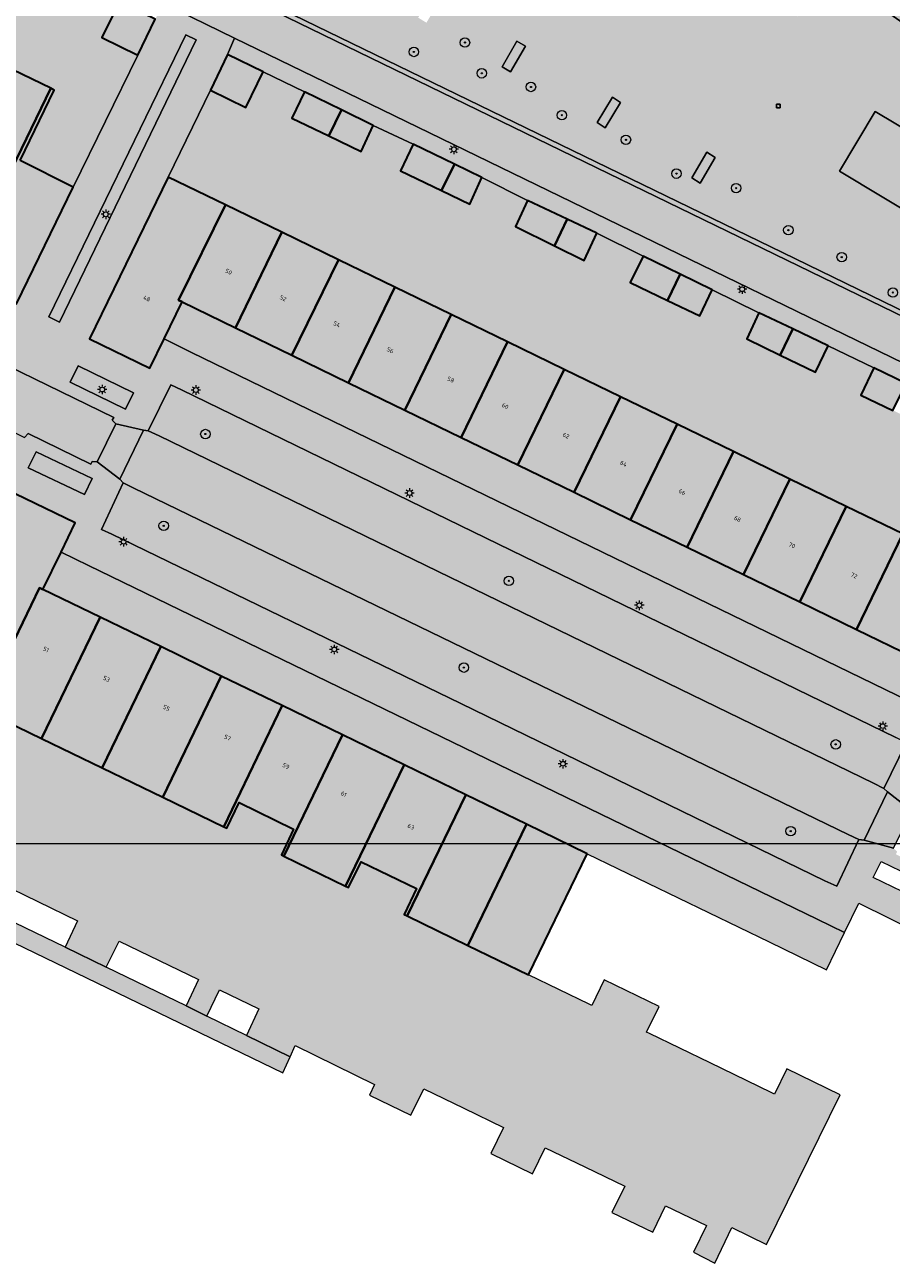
# Model space of a CAD drawing. Extents: x 101956 to 105180, y 476926 to 481317.
# Tile 10 of 256: x 102776 to 102849, y 477168 to 477273. Entities that reach past the tile are written whole.
import ezdxf
from ezdxf.enums import TextEntityAlignment as Align

# ---------------------------------------------------------------- set-up
doc = ezdxf.new("R2010")
doc.units = 0
doc.header["$LTSCALE"] = 0.5
for name, color, linetype, lineweight in [('B-WE-GR-BOOM-S', 90, 'Continuous', 25), ('B-WE-GR-GROENVOORZIENING-GV', 80, 'Continuous', 18), ('B-WE-GR-HAAG-GV', 90, 'Continuous', 13), ('B-WE-IE-MEUBILAIR_WEGMEUBILAIR-S', 7, 'Continuous', 25), ('B-WE-IE-TERREINAFSCHEIDING_KUNSTMATIG_MUUR-GV', 90, 'Continuous', 18), ('B-WE-KL-ET_LS_OV_LICHTMAST-S', 190, 'Continuous', 25), ('B-WE-OG-BEBOUWING-GV', 7, 'Continuous', 35), ('B-WE-OG-BEBOUWING-T18', 10, 'Continuous', 18), ('B-WE-OG-TERREIN_CULTUURSCHEIDING-GV', 7, 'Continuous', 18), ('B-WE-OG-TERREIN_ERF-GV', 7, 'Continuous', 18), ('B-WE-VH-VERHARDING_ASFALT-GV', 252, 'Continuous', 18), ('B-WE-VH-VERHARDING_BEDRIJFSVLOERPLAAT-GV', 252, 'Continuous', 18), ('B-WE-VH-VERHARDING_BETONSTRAATSTEEN-GV', 252, 'Continuous', 18), ('B-WE-VH-VERHARDING_SIERBESTRATING-GV', 252, 'Continuous', 18), ('B-WE-VH-VERHARDING_TEGEL_RUBBER-GV', 252, 'Continuous', 18)]:
    doc.layers.add(name, color=color, linetype=linetype, lineweight=lineweight)
for name, color, linetype, lineweight, true_color in [('B-WE-GR-GROENVOORZIENING-V', 7, 'Continuous', 18, 0x67a552), ('B-WE-GR-HAAG-V', 7, 'Continuous', 18, 0x67a552), ('B-WE-IE-TERREINAFSCHEIDING_KUNSTMATIG_MUUR-V', 7, 'Continuous', 18, 0xb7b7b7), ('B-WE-OG-BEBOUWING-V', 7, 'Continuous', 18, 0xdc7869), ('B-WE-OG-TERREIN_CULTUURSCHEIDING-V', 7, 'Continuous', 18, 0x28c846), ('B-WE-OG-TERREIN_ERF-V', 7, 'Continuous', 18, 0x28c846), ('B-WE-VH-VERHARDING_ASFALT-V', 7, 'Continuous', 18, 0xcdcdcd), ('B-WE-VH-VERHARDING_BEDRIJFSVLOERPLAAT-V', 7, 'Continuous', 18, 0xcdcdcd), ('B-WE-VH-VERHARDING_BETONSTRAATSTEEN-V', 7, 'Continuous', 18, 0xcdcdcd), ('B-WE-VH-VERHARDING_SIERBESTRATING-V', 7, 'Continuous', 18, 0xcdcdcd), ('B-WE-VH-VERHARDING_TEGEL_RUBBER-V', 7, 'Continuous', 18, 0xcdcdcd)]:
    doc.layers.add(name, color=color, linetype=linetype, lineweight=lineweight, true_color=true_color)
doc.layers.add('X-XX-AL-HULPLIJN-G', color=7, linetype='Continuous', lineweight=18, plot=False)
doc.styles.add('NLCS-ISO', font='NLCS-ISO.ttf')
doc.styles.add('NLCS-ISO-M200-T18', font='NLCS-ISO.ttf', dxfattribs={"height": 0.36})

# ---------------------------------------------------------------- blocks, each defined once
blk = doc.blocks.new('SKL-ET_OV_LICHTMAST-SO')
at = {"color": 0, "linetype": 'ByBlock', "lineweight": 18}
for points in [[(-1.25, 0), (-2, 0)], [(-1.41, 1.41), (-0.88, 0.88)], [(0, 2), (0, 1.25)], [(0.88, 0.88), (1.41, 1.41)], [(2, 0), (1.25, 0)], [(-1.41, -1.41), (-0.88, -0.88)], [(0, -1.25), (0, -2)], [(0.88, -0.88), (1.41, -1.41)]]:
    blk.add_lwpolyline(points, dxfattribs=at)
blk.add_circle((0, 0), 1, dxfattribs=at)
blk = doc.blocks.new('SIE-WEG_SPEELTOESTEL-SO')
at = {"flags": 128}
blk.add_lwpolyline([(-0.75, -0.75), (0.75, -0.75), (0.75, 0.75), (-0.75, 0.75)], close=True, dxfattribs=at)
at = {"style": 'NLCS-ISO'}
blk.add_text('SPT', height=0.45, dxfattribs=at).set_placement((0, 0), align=Align.MIDDLE_CENTER)
blk = doc.blocks.new('SGR-BOOM_01-SO')
at = {"linetype": 'ByBlock', "lineweight": 18}
h = blk.add_hatch(color=0, dxfattribs=at)
h.dxf.hatch_style = 1
edge = h.paths.add_edge_path()
edge.add_arc((0, 0), 0.25, 0, 360)
at = {"color": 0, "linetype": 'ByBlock', "lineweight": 18}
for radius in [2, 0.25]:
    blk.add_circle((0, 0), radius, dxfattribs=at)

msp = doc.modelspace()

# ---------------------------------------------------------------- hatches: boundary and pattern name
at = {"layer": 'B-WE-GR-GROENVOORZIENING-V'}
for points in [[(102778.506, 477248.005), (102790.078, 477271.854), (102789.201, 477272.279), (102777.601, 477248.452)], [(102780.086, 477244.29), (102779.416, 477242.917), (102784.097, 477240.635), (102784.771, 477242.017)], [(102781.269, 477234.766), (102776.524, 477237.023), (102775.864, 477235.686), (102780.609, 477233.412)]]:
    msp.add_hatch(color=256, dxfattribs=at).paths.add_polyline_path(points)
at = {"layer": 'B-WE-GR-HAAG-V'}
for points in [[(102778.506, 477248.005), (102790.078, 477271.854), (102789.201, 477272.279), (102777.601, 477248.452)], [(102780.086, 477244.29), (102779.416, 477242.917), (102784.097, 477240.635), (102784.771, 477242.017)], [(102781.269, 477234.766), (102776.524, 477237.023), (102775.864, 477235.686), (102780.609, 477233.412)]]:
    msp.add_hatch(color=256, dxfattribs=at).paths.add_polyline_path(points)
at = {"layer": 'B-WE-IE-TERREINAFSCHEIDING_KUNSTMATIG_MUUR-V'}
h = msp.add_hatch(color=256, dxfattribs=at)
edge = h.paths.add_edge_path()
edge.add_line((102876.456, 477243.3), (102877.91, 477246.18))
edge.add_arc((102871.18, 477249.613), 7.556, 332.97332, 416.3519)
edge.add_line((102875.366, 477255.903), (102853.697, 477271.137))
edge.add_line((102853.697, 477271.137), (102809.295, 477302.253))
edge.add_line((102809.295, 477302.253), (102793.73, 477275.745))
edge.add_line((102793.73, 477275.745), (102866.207, 477240.523))
edge.add_arc((102869.804, 477247.548), 7.892, 242.88224, 327.4387)
edge = h.paths.add_edge_path(flags=16)
edge.add_line((102866.383, 477240.903), (102839.661, 477253.881))
edge.add_line((102839.661, 477253.881), (102794.311, 477275.923))
edge.add_line((102794.311, 477275.923), (102809.412, 477301.663))
edge.add_line((102809.412, 477301.663), (102846.933, 477275.375))
edge.add_line((102846.933, 477275.375), (102875.262, 477255.454))
edge.add_arc((102871.097, 477249.53), 7.242, -33.19002, 54.88799, ccw=False)
edge.add_line((102877.157, 477245.566), (102876.545, 477244.33))
edge.add_arc((102869.812, 477247.514), 7.448, 242.5851, 334.68689, ccw=False)
at = {"layer": 'B-WE-OG-BEBOUWING-V'}
for points in [[(102783.577, 477275.079), (102782.076, 477272.055), (102785.129, 477270.578), (102786.606, 477273.621)], [(102795.731, 477269.165), (102792.721, 477270.624), (102791.264, 477267.604), (102794.277, 477266.151)], [(102777.765, 477267.766), (102772.894, 477270.119), (102767.916, 477259.879), (102772.511, 477257.647), (102772.781, 477257.515)], [(102775.17, 477261.653), (102778.06, 477267.623), (102777.765, 477267.766), (102772.781, 477257.515), (102772.511, 477257.647), (102770.956, 477254.464), (102769.9, 477252.297), (102769.766, 477252.362), (102769.645, 477252.079), (102774.874, 477249.556), (102779.671, 477259.416)], [(102802.347, 477265.943), (102799.236, 477267.459), (102798.162, 477265.241), (102801.277, 477263.742)], [(102805.032, 477264.635), (102802.347, 477265.943), (102801.277, 477263.742), (102804.011, 477262.427)], [(102811.923, 477261.36), (102808.436, 477263.049), (102807.351, 477260.786), (102810.833, 477259.115)], [(102814.244, 477260.235), (102811.923, 477261.36), (102810.833, 477259.115), (102813.221, 477257.969)], [(102792.548, 477257.913), (102787.706, 477260.264), (102781.054, 477246.571), (102786.141, 477244.091), (102787.359, 477246.571), (102788.868, 477249.706), (102788.58, 477249.846)], [(102797.319, 477255.596), (102792.548, 477257.913), (102788.58, 477249.846), (102788.868, 477249.706), (102793.39, 477247.511)], [(102821.452, 477256.69), (102818.087, 477258.286), (102817.077, 477256.092), (102820.368, 477254.459)], [(102823.952, 477255.505), (102821.452, 477256.69), (102820.368, 477254.459), (102822.894, 477253.208)], [(102802.095, 477253.277), (102797.319, 477255.596), (102793.39, 477247.511), (102798.169, 477245.192)], [(102806.872, 477250.957), (102802.095, 477253.277), (102798.169, 477245.192), (102802.947, 477242.874)], [(102831.002, 477252.047), (102827.889, 477253.568), (102826.785, 477251.347), (102829.928, 477249.836)], [(102833.721, 477250.719), (102831.002, 477252.047), (102829.928, 477249.836), (102832.666, 477248.522)], [(102811.648, 477248.638), (102806.872, 477250.957), (102802.947, 477242.874), (102807.723, 477240.556)], [(102816.416, 477246.322), (102811.648, 477248.638), (102807.723, 477240.556), (102812.491, 477238.242)], [(102840.549, 477247.418), (102837.677, 477248.791), (102836.643, 477246.577), (102839.473, 477245.203)], [(102843.527, 477245.994), (102840.549, 477247.418), (102839.473, 477245.203), (102842.448, 477243.76)], [(102821.192, 477244.003), (102816.416, 477246.322), (102812.491, 477238.242), (102817.269, 477235.923)], [(102825.969, 477241.683), (102821.192, 477244.003), (102817.269, 477235.923), (102822.046, 477233.605)], [(102850.12, 477242.814), (102847.394, 477244.13), (102846.297, 477241.82), (102849.012, 477240.532)], [(102830.746, 477239.364), (102825.969, 477241.683), (102822.046, 477233.605), (102826.822, 477231.288)], [(102835.513, 477237.049), (102830.746, 477239.364), (102826.822, 477231.288), (102831.591, 477228.973)], [(102840.29, 477234.729), (102835.513, 477237.049), (102831.591, 477228.973), (102836.369, 477226.655)], [(102845.066, 477232.41), (102840.29, 477234.729), (102836.369, 477226.655), (102841.145, 477224.337)], [(102776.806, 477225.537), (102777.094, 477225.397), (102778.656, 477228.546), (102779.836, 477231.026), (102774.742, 477233.477), (102768.084, 477219.797), (102772.604, 477217.585), (102771.562, 477215.402), (102771.842, 477215.267)], [(102849.843, 477230.09), (102845.066, 477232.41), (102841.145, 477224.337), (102845.924, 477222.018)], [(102854.61, 477227.775), (102849.843, 477230.09), (102845.924, 477222.018), (102850.691, 477219.704)], [(102781.934, 477223.048), (102777.094, 477225.397), (102776.806, 477225.537), (102771.842, 477215.267), (102776.97, 477212.787)], [(102787.062, 477220.559), (102781.934, 477223.048), (102776.97, 477212.787), (102782.117, 477210.298)], [(102792.19, 477218.071), (102787.062, 477220.559), (102782.117, 477210.298), (102787.245, 477207.814)], [(102797.327, 477215.577), (102792.19, 477218.071), (102787.245, 477207.814), (102792.392, 477205.322)], [(102802.434, 477213.099), (102797.327, 477215.577), (102792.392, 477205.322), (102792.653, 477205.196), (102793.706, 477207.369), (102798.309, 477205.11), (102797.27, 477202.939), (102797.489, 477202.833)], [(102807.673, 477210.556), (102802.434, 477213.099), (102797.489, 477202.833), (102802.705, 477200.304)], [(102812.891, 477208.024), (102807.673, 477210.556), (102802.705, 477200.304), (102802.96, 477200.181), (102804.01, 477202.353), (102808.711, 477200.095), (102807.662, 477197.914), (102807.929, 477197.784)], [(102818.019, 477205.535), (102812.891, 477208.024), (102807.929, 477197.784), (102813.049, 477195.296)], [(102823.147, 477203.046), (102818.019, 477205.535), (102813.049, 477195.296), (102818.175, 477192.804)]]:
    msp.add_hatch(color=256, dxfattribs=at).paths.add_polyline_path(points)
at = {"layer": 'B-WE-OG-TERREIN_CULTUURSCHEIDING-V'}
h = msp.add_hatch(color=256, dxfattribs=at)
edge = h.paths.add_edge_path()
edge.add_line((102875.262, 477255.454), (102846.933, 477275.375))
edge.add_line((102846.933, 477275.375), (102809.412, 477301.663))
edge.add_line((102809.412, 477301.663), (102794.311, 477275.923))
edge.add_line((102794.311, 477275.923), (102839.661, 477253.881))
edge.add_line((102839.661, 477253.881), (102866.383, 477240.903))
edge.add_arc((102869.812, 477247.514), 7.448, 242.5851, 334.68689)
edge.add_line((102876.545, 477244.33), (102877.157, 477245.566))
edge.add_arc((102871.097, 477249.53), 7.242, 326.80998, 414.88799)
h.paths.add_polyline_path([(102824.973, 477283.186), (102824.259, 477283.622), (102825.537, 477285.789), (102826.24, 477285.371)], flags=16)
h.paths.add_polyline_path([(102817.801, 477287.39), (102817.088, 477287.829), (102818.402, 477289.979), (102819.102, 477289.54)], flags=16)
h.paths.add_polyline_path([(102811.823, 477293.779), (102810.557, 477291.612), (102809.853, 477292.037), (102811.124, 477294.205)], flags=16)
h.paths.add_polyline_path([(102801.58, 477278.017), (102802.913, 477280.16), (102803.604, 477279.726), (102802.283, 477277.565)], flags=16)
h.paths.add_polyline_path([(102810.114, 477275.92), (102810.824, 477275.479), (102809.546, 477273.315), (102808.847, 477273.742)], flags=16)
h.paths.add_polyline_path([(102817.191, 477271.754), (102817.924, 477271.32), (102816.66, 477269.152), (102815.945, 477269.571)], flags=16)
h.paths.add_polyline_path([(102833.265, 477262.362), (102833.98, 477261.911), (102832.689, 477259.758), (102831.984, 477260.2)], flags=16)
h.paths.add_polyline_path([(102825.277, 477267.021), (102825.973, 477266.574), (102824.656, 477264.425), (102823.991, 477264.864)], flags=16)
h.paths.add_polyline_path([(102840.956, 477273.855), (102840.258, 477274.313), (102841.559, 477276.444), (102842.239, 477276.021)], flags=16)
h.paths.add_polyline_path([(102834.223, 477280.698), (102832.954, 477278.525), (102832.238, 477278.929), (102833.493, 477281.115)], flags=16)
h.paths.add_polyline_path([(102865.865, 477247.907), (102844.502, 477260.764), (102847.52, 477265.809), (102868.898, 477253.029)], flags=16)
at = {"layer": 'B-WE-OG-TERREIN_ERF-V'}
h = msp.add_hatch(color=256, dxfattribs=at)
h.paths.add_polyline_path([(102750.796, 477335.028), (102748.464, 477336.714), (102750.416, 477339.359), (102752.361, 477341.993), (102754.676, 477340.284), (102756.467, 477342.71), (102757.617, 477344.567), (102755.442, 477346.091), (102752.891, 477347.88), (102754.547, 477350.243), (102757.096, 477348.455), (102759.889, 477346.498), (102758.225, 477344.141), (102761.74, 477341.692), (102763.393, 477344.059), (102766.05, 477342.202), (102768.748, 477340.318), (102767.085, 477337.958), (102770.782, 477335.352), (102772.435, 477337.707), (102774.981, 477335.92), (102777.766, 477333.967), (102776.12, 477331.607), (102779.626, 477329.144), (102781.252, 477331.476), (102783.906, 477329.625), (102786.603, 477327.746), (102784.977, 477325.414), (102788.45, 477322.954), (102790.111, 477325.301), (102792.863, 477323.38), (102795.449, 477321.577), (102793.804, 477319.219), (102797.3, 477316.752), (102798.967, 477319.143), (102801.595, 477317.311), (102802.03, 477317.935), (102802.261, 477317.774), (102807.527, 477314.104), (102811.947, 477320.383), (102806.676, 477324.072), (102802.203, 477327.203), (102797.73, 477330.334), (102793.256, 477333.465), (102788.783, 477336.596), (102784.31, 477339.726), (102779.837, 477342.857), (102775.364, 477345.988), (102770.891, 477349.119), (102766.417, 477352.25), (102761.944, 477355.381), (102757.471, 477358.512), (102752.998, 477361.642), (102748.529, 477364.77), (102743.342, 477368.401), (102740.698, 477364.58), (102743.762, 477362.418), (102739.951, 477357.017), (102736.887, 477359.179), (102703.618, 477313.941), (102705.97, 477312.772), (102703.625, 477307.863), (102701.263, 477309.014), (102698.561, 477303.512), (102703.356, 477301.215), (102704.401, 477303.364), (102704.704, 477303.217), (102709.542, 477300.87), (102714.455, 477298.487), (102719.268, 477296.152), (102719.563, 477296.009), (102718.526, 477293.866), (102723.082, 477291.645), (102727.936, 477289.279), (102732.563, 477287.024), (102733.614, 477289.19), (102733.816, 477289.092), (102738.772, 477286.684), (102743.719, 477284.281), (102748.568, 477281.926), (102753.433, 477279.563), (102758.291, 477277.203), (102763.139, 477274.848), (102763.394, 477274.724), (102767.743, 477272.607), (102768.031, 477272.468), (102772.894, 477270.119), (102777.765, 477267.766), (102778.06, 477267.623), (102775.17, 477261.653), (102779.671, 477259.416), (102785.129, 477270.578), (102782.076, 477272.055), (102783.577, 477275.079), (102779.814, 477276.941), (102778.716, 477274.651), (102775.791, 477276.077), (102772.833, 477277.519), (102773.943, 477279.796), (102770.1, 477281.641), (102769.024, 477279.4), (102766.046, 477280.829), (102763.119, 477282.234), (102764.217, 477284.499), (102760.408, 477286.354), (102759.307, 477284.071), (102756.324, 477285.51), (102753.394, 477286.923), (102754.513, 477289.197), (102750.688, 477291.073), (102749.591, 477288.805), (102746.621, 477290.251), (102743.698, 477291.675), (102744.801, 477293.94), (102742.634, 477294.994), (102741.548, 477292.76), (102738.81, 477294.091), (102739.895, 477296.325), (102735.983, 477298.227), (102734.892, 477295.938), (102731.882, 477297.399), (102728.993, 477298.801), (102730.1, 477301.082), (102727.19, 477302.491), (102727.869, 477303.868), (102728.208, 477304.223), (102729.505, 477306), (102727.188, 477307.691), (102729.117, 477310.334), (102731.035, 477312.962), (102733.353, 477311.272), (102736.598, 477315.685), (102734.283, 477317.376), (102736.214, 477320.019), (102738.143, 477322.659), (102740.45, 477320.957), (102743.691, 477325.336), (102741.377, 477327.038), (102743.322, 477329.687), (102745.24, 477332.301), (102747.556, 477330.601)])
h.paths.add_polyline_path([(102716.558, 477307.659), (102715.46, 477305.384), (102712.456, 477306.864), (102709.58, 477308.281), (102710.697, 477310.547), (102713.56, 477309.136)], flags=16)
h.paths.add_polyline_path([(102726.273, 477302.935), (102725.177, 477300.657), (102722.171, 477302.123), (102719.301, 477303.522), (102720.409, 477305.794), (102723.276, 477304.396)], flags=16)
h.paths.add_polyline_path([(102736.808, 477341.915), (102733.391, 477337.265), (102735.376, 477335.771), (102735.259, 477335.612), (102731.706, 477330.777), (102728.153, 477325.942), (102724.601, 477321.107), (102721.048, 477316.272), (102717.282, 477311.147), (102707.927, 477318.032), (102711.689, 477323.159), (102715.234, 477327.99), (102718.783, 477332.827), (102722.333, 477337.665), (102725.882, 477342.503), (102729.429, 477347.337), (102732.978, 477352.174), (102736.691, 477357.234), (102744.081, 477351.812), (102740.36, 477346.749)], flags=16)
h.paths.add_polyline_path([(102749.398, 477350.353), (102746.519, 477352.384), (102744.086, 477354.1), (102745.75, 477356.459), (102748.174, 477354.749), (102751.06, 477352.714)], flags=16)
for points in [[(102827.889, 477253.568), (102823.952, 477255.505), (102822.894, 477253.208), (102820.368, 477254.459), (102817.077, 477256.092), (102818.087, 477258.286), (102814.244, 477260.235), (102813.221, 477257.969), (102810.833, 477259.115), (102807.351, 477260.786), (102808.436, 477263.049), (102805.032, 477264.635), (102804.011, 477262.427), (102801.277, 477263.742), (102798.162, 477265.241), (102799.236, 477267.459), (102795.731, 477269.165), (102794.277, 477266.151), (102791.264, 477267.604), (102787.706, 477260.264), (102792.548, 477257.913), (102797.319, 477255.596), (102802.095, 477253.277), (102806.872, 477250.957), (102811.648, 477248.638), (102816.416, 477246.322), (102821.192, 477244.003), (102825.969, 477241.683), (102830.746, 477239.364), (102835.513, 477237.049), (102840.29, 477234.729), (102845.066, 477232.41), (102849.843, 477230.09), (102854.61, 477227.775), (102859.387, 477225.456), (102864.203, 477223.117), (102867.776, 477230.482), (102864.755, 477231.96), (102866.24, 477234.955), (102862.736, 477236.694), (102861.656, 477234.446), (102858.576, 477235.942), (102855.786, 477237.299), (102856.866, 477239.516), (102853.298, 477241.279), (102852.189, 477239.027), (102849.012, 477240.532), (102846.297, 477241.82), (102847.394, 477244.13), (102843.527, 477245.994), (102842.448, 477243.76), (102839.473, 477245.203), (102836.643, 477246.577), (102837.677, 477248.791), (102833.721, 477250.719), (102832.666, 477248.522), (102829.928, 477249.836), (102826.785, 477251.347)], [(102822.046, 477233.605), (102817.269, 477235.923), (102812.491, 477238.242), (102807.723, 477240.556), (102802.947, 477242.874), (102798.169, 477245.192), (102793.39, 477247.511), (102788.868, 477249.706), (102787.359, 477246.571), (102789.672, 477245.44), (102851.323, 477215.505), (102853.642, 477214.396), (102855.178, 477217.527), (102850.691, 477219.704), (102845.924, 477222.018), (102841.145, 477224.337), (102836.369, 477226.655), (102831.591, 477228.973), (102826.822, 477231.288)], [(102780.954, 477227.415), (102778.656, 477228.546), (102777.094, 477225.397), (102781.934, 477223.048), (102787.062, 477220.559), (102792.19, 477218.071), (102797.327, 477215.577), (102802.434, 477213.099), (102807.673, 477210.556), (102812.891, 477208.024), (102818.019, 477205.535), (102823.147, 477203.046), (102828.274, 477200.558), (102833.403, 477198.069), (102838.531, 477195.58), (102843.388, 477193.223), (102844.91, 477196.393), (102842.596, 477197.504)], [(102813.049, 477195.296), (102807.929, 477197.784), (102807.662, 477197.914), (102808.711, 477200.095), (102804.01, 477202.353), (102802.96, 477200.181), (102802.705, 477200.304), (102797.489, 477202.833), (102797.27, 477202.939), (102798.309, 477205.11), (102793.706, 477207.369), (102792.653, 477205.196), (102792.392, 477205.322), (102787.245, 477207.814), (102782.117, 477210.298), (102776.97, 477212.787), (102771.842, 477215.267), (102771.562, 477215.402), (102772.604, 477217.585), (102768.084, 477219.797), (102761.941, 477207.068), (102764.933, 477205.641), (102763.442, 477202.628), (102765.301, 477201.733), (102766.415, 477203.971), (102769.723, 477202.337), (102768.679, 477200.098), (102772.195, 477198.407), (102773.287, 477200.651), (102776.675, 477199.007), (102780.034, 477197.378), (102778.981, 477195.153), (102782.464, 477193.453), (102783.562, 477195.653), (102786.946, 477194.008), (102790.256, 477192.399), (102789.226, 477190.169), (102790.978, 477189.315), (102792.05, 477191.526), (102795.368, 477189.933), (102794.335, 477187.66), (102798.013, 477185.882), (102798.438, 477186.819), (102801.813, 477185.163), (102805.156, 477183.522), (102804.732, 477182.633), (102808.235, 477180.939), (102809.334, 477183.176), (102812.707, 477181.539), (102816.072, 477179.906), (102815, 477177.685), (102818.53, 477175.965), (102819.588, 477178.178), (102822.944, 477176.562), (102826.342, 477174.926), (102825.237, 477172.704), (102828.708, 477171.056), (102829.772, 477173.268), (102833.232, 477171.603), (102832.149, 477169.352), (102833.954, 477168.416), (102835.385, 477171.424), (102838.321, 477170.005), (102844.553, 477182.646), (102840.034, 477184.864), (102838.984, 477182.71), (102838.703, 477182.846), (102833.544, 477185.351), (102828.427, 477187.836), (102828.161, 477187.965), (102829.224, 477190.126), (102824.595, 477192.368), (102823.539, 477190.197), (102823.305, 477190.311), (102818.175, 477192.804)], [(102772.195, 477198.407), (102768.679, 477200.098), (102765.301, 477201.733), (102763.442, 477202.628), (102760.433, 477204.043), (102759.781, 477202.684), (102797.398, 477184.527), (102798.013, 477185.882), (102794.335, 477187.66), (102790.978, 477189.315), (102789.226, 477190.169), (102785.88, 477191.794), (102782.464, 477193.453), (102778.981, 477195.153), (102775.599, 477196.775)]]:
    msp.add_hatch(color=256, dxfattribs=at).paths.add_polyline_path(points)
at = {"layer": 'B-WE-VH-VERHARDING_ASFALT-V'}
h = msp.add_hatch(color=256, dxfattribs=at)
h.paths.add_polyline_path([(102888.779, 477250.729), (102872.379, 477262.258), (102823.495, 477296.593), (102768.277, 477335.299), (102753.639, 477315.063), (102740.912, 477297.448), (102767.445, 477284.579), (102787.306, 477274.932), (102793.3, 477272.021), (102804.827, 477266.422), (102869.936, 477234.811), (102876.286, 477231.729), (102943.797, 477198.952), (102952.922, 477194.542), (102954.101, 477196.926), (102957.017, 477202.821), (102912.555, 477234.132)])
edge = h.paths.add_edge_path(flags=16)
edge.add_line((102866.207, 477240.523), (102793.73, 477275.745))
edge.add_line((102793.73, 477275.745), (102788.662, 477278.239))
edge.add_line((102788.662, 477278.239), (102755.157, 477294.404))
edge.add_arc((102759.591, 477303.244), 9.89, 148.63497, 243.36508, ccw=False)
edge.add_line((102751.146, 477308.392), (102761.196, 477322.177))
edge.add_arc((102770.425, 477316.562), 10.803, 65.0459, 148.68174, ccw=False)
edge.add_line((102774.982, 477326.356), (102804.84, 477305.438))
edge.add_line((102804.84, 477305.438), (102804.957, 477305.354))
edge.add_line((102804.957, 477305.354), (102809.295, 477302.253))
edge.add_line((102809.295, 477302.253), (102853.697, 477271.137))
edge.add_line((102853.697, 477271.137), (102875.366, 477255.903))
edge.add_arc((102871.18, 477249.613), 7.556, -27.02668, 56.3519, ccw=False)
edge.add_line((102877.91, 477246.18), (102876.456, 477243.3))
edge.add_arc((102869.804, 477247.548), 7.892, 242.88224, 327.4387, ccw=False)
edge = h.paths.add_edge_path(flags=16)
edge.add_line((102883.874, 477244.05), (102883.898, 477244.089))
edge.add_line((102883.898, 477244.089), (102886.915, 477249.081))
edge.add_line((102886.915, 477249.081), (102890.882, 477246.289))
edge.add_line((102890.882, 477246.289), (102951.842, 477203.545))
edge.add_arc((102950.511, 477201.358), 2.56, -117.27946, 58.67863, ccw=False)
edge.add_line((102949.338, 477199.083), (102881.688, 477232.021))
edge.add_line((102881.688, 477232.021), (102877.729, 477233.881))
edge.add_line((102877.729, 477233.881), (102880.763, 477238.9))
edge.add_line((102880.763, 477238.9), (102880.798, 477238.958))
edge.add_line((102880.798, 477238.958), (102883.874, 477244.05))
at = {"layer": 'B-WE-VH-VERHARDING_BEDRIJFSVLOERPLAAT-V'}
for points in [[(102817.191, 477271.754), (102815.945, 477269.571), (102816.66, 477269.152), (102817.924, 477271.32)], [(102825.277, 477267.021), (102823.991, 477264.864), (102824.656, 477264.425), (102825.973, 477266.574)], [(102833.265, 477262.362), (102831.984, 477260.2), (102832.689, 477259.758), (102833.98, 477261.911)]]:
    msp.add_hatch(color=256, dxfattribs=at).paths.add_polyline_path(points)
at = {"layer": 'B-WE-VH-VERHARDING_BETONSTRAATSTEEN-V'}
h = msp.add_hatch(color=256, dxfattribs=at)
h.paths.add_polyline_path([(102787.706, 477260.264), (102791.264, 477267.604), (102792.721, 477270.624), (102793.3, 477272.021), (102787.306, 477274.932), (102786.606, 477273.621), (102785.129, 477270.578), (102779.671, 477259.416), (102774.874, 477249.556), (102769.645, 477252.079), (102769.766, 477252.362), (102769.9, 477252.297), (102770.956, 477254.464), (102768.639, 477255.639), (102736.845, 477271.015), (102700.826, 477288.568), (102698.509, 477289.679), (102697.225, 477287.05), (102697.358, 477286.992), (102697.212, 477286.714), (102691.702, 477289.37), (102690.143, 477290.121), (102688.147, 477285.978), (102694.049, 477283.135), (102696.666, 477281.996), (102697.084, 477281.93), (102698.998, 477285.867), (102699.907, 477285.395), (102734.361, 477268.722), (102766.922, 477252.832), (102767.905, 477252.364), (102766.047, 477248.466), (102766.356, 477248.136), (102767.956, 477246.848), (102768.377, 477246.797), (102768.487, 477247.028), (102783.089, 477239.923), (102782.962, 477239.703), (102783.271, 477239.393), (102785.603, 477238.872), (102786.011, 477238.817), (102787.93, 477242.704), (102788.811, 477242.269), (102816.684, 477228.724), (102849.248, 477212.868), (102850.137, 477212.433), (102848.248, 477208.57), (102848.563, 477208.284), (102850.603, 477206.677), (102851.025, 477206.634), (102851.137, 477206.864), (102865.699, 477199.784), (102865.583, 477199.547), (102865.878, 477199.238), (102867.372, 477200.174), (102862.341, 477202.639), (102863.032, 477204.055), (102868.078, 477201.589), (102869.242, 477203.798), (102863.989, 477206.314), (102870.671, 477220.015), (102874.186, 477227.346), (102875.656, 477230.378), (102876.286, 477231.729), (102869.936, 477234.811), (102869.215, 477233.509), (102867.776, 477230.482), (102864.203, 477223.117), (102857.52, 477209.433), (102852.441, 477211.915), (102853.642, 477214.396), (102851.323, 477215.505), (102789.672, 477245.44), (102787.359, 477246.571), (102786.141, 477244.091), (102781.054, 477246.571)])
h.paths.add_polyline_path([(102851.93, 477209.401), (102856.371, 477207.279), (102855.642, 477205.884), (102851.244, 477208.013)], flags=16)
h.paths.add_polyline_path([(102871.834, 477232.236), (102872.956, 477231.582), (102861.375, 477207.572), (102860.165, 477208.17)], flags=16)
h.paths.add_polyline_path([(102780.086, 477244.29), (102784.771, 477242.017), (102784.097, 477240.635), (102779.416, 477242.917)], flags=16)
h.paths.add_polyline_path([(102769.065, 477249.619), (102773.765, 477247.347), (102773.094, 477245.983), (102768.391, 477248.276)], flags=16)
h.paths.add_polyline_path([(102690.205, 477286.175), (102690.866, 477287.567), (102696.338, 477284.907), (102695.689, 477283.572)], flags=16)
h.paths.add_polyline_path([(102778.506, 477248.005), (102777.601, 477248.452), (102789.201, 477272.279), (102790.078, 477271.854)], flags=16)
h = msp.add_hatch(color=256, dxfattribs=at)
h.paths.add_polyline_path([(102781.695, 477236.179), (102781.272, 477236.216), (102781.166, 477235.992), (102775.865, 477238.589), (102775.538, 477238.247), (102771.805, 477240.105), (102771.857, 477240.523), (102766.573, 477243.085), (102766.703, 477243.327), (102766.396, 477243.626), (102764.379, 477244.09), (102763.959, 477244.152), (102762.012, 477240.264), (102761.132, 477240.683), (102753.909, 477244.191), (102693.96, 477273.293), (102693.047, 477273.703), (102694.976, 477277.606), (102694.66, 477277.923), (102692.239, 477279.357), (102686.928, 477281.882), (102687.51, 477280.369), (102692.882, 477277.837), (102692.157, 477276.376), (102686.793, 477279.013), (102685.817, 477277.201), (102691.179, 477274.574), (102689.785, 477271.666), (102692.089, 477270.534), (102729.693, 477252.358), (102759.94, 477237.626), (102762.245, 477236.488), (102763.464, 477238.966), (102768.564, 477236.487), (102770.247, 477235.662), (102772.998, 477234.323), (102774.742, 477233.477), (102779.836, 477231.026), (102778.656, 477228.546), (102780.954, 477227.415), (102842.596, 477197.504), (102844.91, 477196.393), (102846.116, 477198.849), (102851.202, 477196.367), (102852.986, 477195.52), (102855.775, 477194.175), (102857.633, 477193.258), (102862.757, 477190.784), (102864.022, 477193.038), (102858.797, 477195.611), (102859.44, 477196.883), (102864.614, 477194.344), (102864.388, 477196.113), (102863.964, 477196.184), (102863.864, 477195.935), (102858.552, 477198.499), (102858.258, 477198.186), (102854.479, 477200.03), (102854.522, 477200.458), (102849.261, 477202.996), (102849.37, 477203.223), (102849.049, 477203.512), (102846.577, 477204.198), (102846.139, 477204.234), (102844.257, 477200.288), (102843.262, 477200.763), (102812.442, 477215.744), (102782.927, 477230.058), (102782.058, 477230.465), (102783.899, 477234.399), (102783.598, 477234.716)])
h.paths.add_polyline_path([(102769.578, 477238.802), (102764.892, 477241.074), (102765.553, 477242.407), (102770.231, 477240.095)], flags=16)
h.paths.add_polyline_path([(102781.269, 477234.766), (102780.609, 477233.412), (102775.864, 477235.686), (102776.524, 477237.023)], flags=16)
h.paths.add_polyline_path([(102848.024, 477202.375), (102852.909, 477200.006), (102852.25, 477198.661), (102847.346, 477201.031)], flags=16)
for points in [[(102804.827, 477266.422), (102793.3, 477272.021), (102792.721, 477270.624), (102795.731, 477269.165), (102799.236, 477267.459), (102802.347, 477265.943), (102805.032, 477264.635), (102808.436, 477263.049), (102811.923, 477261.36), (102814.244, 477260.235), (102818.087, 477258.286), (102821.452, 477256.69), (102823.952, 477255.505), (102827.889, 477253.568), (102831.002, 477252.047), (102833.721, 477250.719), (102837.677, 477248.791), (102840.549, 477247.418), (102843.527, 477245.994), (102847.394, 477244.13), (102850.12, 477242.814), (102853.298, 477241.279), (102856.866, 477239.516), (102859.659, 477238.173), (102862.736, 477236.694), (102866.24, 477234.955), (102869.215, 477233.509), (102869.936, 477234.811)], [(102768.487, 477247.028), (102768.377, 477246.797), (102767.956, 477246.848), (102766.396, 477243.626), (102766.703, 477243.327), (102766.573, 477243.085), (102771.857, 477240.523), (102771.805, 477240.105), (102775.538, 477238.247), (102775.865, 477238.589), (102781.166, 477235.992), (102781.272, 477236.216), (102781.695, 477236.179), (102783.271, 477239.393), (102782.962, 477239.703), (102783.089, 477239.923)], [(102785.603, 477238.872), (102783.271, 477239.393), (102781.695, 477236.179), (102783.598, 477234.716)], [(102786.923, 477238.374), (102786.011, 477238.817), (102785.603, 477238.872), (102783.598, 477234.716), (102783.899, 477234.399), (102784.798, 477233.963), (102845.222, 477204.678), (102846.139, 477204.234), (102846.577, 477204.198), (102848.563, 477208.284), (102848.248, 477208.57), (102847.361, 477209.001)], [(102850.603, 477206.677), (102848.563, 477208.284), (102846.577, 477204.198), (102849.049, 477203.512)]]:
    msp.add_hatch(color=256, dxfattribs=at).paths.add_polyline_path(points)
at = {"layer": 'B-WE-VH-VERHARDING_SIERBESTRATING-V'}
for points in [[(102816.684, 477228.724), (102788.811, 477242.269), (102787.93, 477242.704), (102786.011, 477238.817), (102786.923, 477238.374), (102847.361, 477209.001), (102848.248, 477208.57), (102850.137, 477212.433), (102849.248, 477212.868)], [(102784.798, 477233.963), (102783.899, 477234.399), (102782.058, 477230.465), (102782.927, 477230.058), (102812.442, 477215.744), (102843.262, 477200.763), (102844.257, 477200.288), (102846.139, 477204.234), (102845.222, 477204.678)]]:
    msp.add_hatch(color=256, dxfattribs=at).paths.add_polyline_path(points)
at = {"layer": 'B-WE-VH-VERHARDING_TEGEL_RUBBER-V'}
msp.add_hatch(color=256, dxfattribs=at).paths.add_polyline_path([(102865.865, 477247.907), (102868.898, 477253.029), (102847.52, 477265.809), (102844.502, 477260.764)])

# ---------------------------------------------------------------- linework, layer by layer
at = {"layer": 'B-WE-GR-GROENVOORZIENING-GV', "flags": 128}
for points in [[(102778.506, 477248.005), (102790.078, 477271.854), (102789.201, 477272.279), (102777.601, 477248.452)], [(102780.086, 477244.29), (102779.416, 477242.917), (102784.097, 477240.635), (102784.771, 477242.017)], [(102781.269, 477234.766), (102776.524, 477237.023), (102775.864, 477235.686), (102780.609, 477233.412)]]:
    msp.add_lwpolyline(points, close=True, dxfattribs=at)
at = {"layer": 'B-WE-GR-HAAG-GV', "flags": 128}
for points in [[(102778.506, 477248.005), (102790.078, 477271.854), (102789.201, 477272.279), (102777.601, 477248.452)], [(102780.086, 477244.29), (102779.416, 477242.917), (102784.097, 477240.635), (102784.771, 477242.017)], [(102781.269, 477234.766), (102776.524, 477237.023), (102775.864, 477235.686), (102780.609, 477233.412)]]:
    msp.add_lwpolyline(points, close=True, dxfattribs=at)
at = {"layer": 'B-WE-IE-TERREINAFSCHEIDING_KUNSTMATIG_MUUR-GV', "flags": 128}
for points in [[(102875.366, 477255.903), (102853.697, 477271.137), (102809.295, 477302.253), (102793.73, 477275.745), (102866.207, 477240.523)], [(102866.383, 477240.903), (102839.661, 477253.881), (102794.311, 477275.923), (102809.412, 477301.663), (102846.933, 477275.375), (102875.262, 477255.454)]]:
    msp.add_lwpolyline(points, dxfattribs=at)
at = {"layer": 'B-WE-OG-BEBOUWING-GV', "flags": 128}
for points in [[(102783.577, 477275.079), (102782.076, 477272.055), (102785.129, 477270.578), (102786.606, 477273.621)], [(102795.731, 477269.165), (102792.721, 477270.624), (102791.264, 477267.604), (102794.277, 477266.151)], [(102777.765, 477267.766), (102772.894, 477270.119), (102767.916, 477259.879), (102772.511, 477257.647), (102772.781, 477257.515)], [(102775.17, 477261.653), (102778.06, 477267.623), (102777.765, 477267.766), (102772.781, 477257.515), (102772.511, 477257.647), (102770.956, 477254.464), (102769.9, 477252.297), (102769.766, 477252.362), (102769.645, 477252.079), (102774.874, 477249.556), (102779.671, 477259.416)], [(102802.347, 477265.943), (102799.236, 477267.459), (102798.162, 477265.241), (102801.277, 477263.742)], [(102805.032, 477264.635), (102802.347, 477265.943), (102801.277, 477263.742), (102804.011, 477262.427)], [(102811.923, 477261.36), (102808.436, 477263.049), (102807.351, 477260.786), (102810.833, 477259.115)], [(102814.244, 477260.235), (102811.923, 477261.36), (102810.833, 477259.115), (102813.221, 477257.969)], [(102792.548, 477257.913), (102787.706, 477260.264), (102781.054, 477246.571), (102786.141, 477244.091), (102787.359, 477246.571), (102788.868, 477249.706), (102788.58, 477249.846)], [(102797.319, 477255.596), (102792.548, 477257.913), (102788.58, 477249.846), (102788.868, 477249.706), (102793.39, 477247.511)], [(102821.452, 477256.69), (102818.087, 477258.286), (102817.077, 477256.092), (102820.368, 477254.459)], [(102823.952, 477255.505), (102821.452, 477256.69), (102820.368, 477254.459), (102822.894, 477253.208)], [(102802.095, 477253.277), (102797.319, 477255.596), (102793.39, 477247.511), (102798.169, 477245.192)], [(102806.872, 477250.957), (102802.095, 477253.277), (102798.169, 477245.192), (102802.947, 477242.874)], [(102831.002, 477252.047), (102827.889, 477253.568), (102826.785, 477251.347), (102829.928, 477249.836)], [(102833.721, 477250.719), (102831.002, 477252.047), (102829.928, 477249.836), (102832.666, 477248.522)], [(102811.648, 477248.638), (102806.872, 477250.957), (102802.947, 477242.874), (102807.723, 477240.556)], [(102816.416, 477246.322), (102811.648, 477248.638), (102807.723, 477240.556), (102812.491, 477238.242)], [(102840.549, 477247.418), (102837.677, 477248.791), (102836.643, 477246.577), (102839.473, 477245.203)], [(102843.527, 477245.994), (102840.549, 477247.418), (102839.473, 477245.203), (102842.448, 477243.76)], [(102821.192, 477244.003), (102816.416, 477246.322), (102812.491, 477238.242), (102817.269, 477235.923)], [(102825.969, 477241.683), (102821.192, 477244.003), (102817.269, 477235.923), (102822.046, 477233.605)], [(102850.12, 477242.814), (102847.394, 477244.13), (102846.297, 477241.82), (102849.012, 477240.532)], [(102830.746, 477239.364), (102825.969, 477241.683), (102822.046, 477233.605), (102826.822, 477231.288)], [(102835.513, 477237.049), (102830.746, 477239.364), (102826.822, 477231.288), (102831.591, 477228.973)], [(102840.29, 477234.729), (102835.513, 477237.049), (102831.591, 477228.973), (102836.369, 477226.655)], [(102845.066, 477232.41), (102840.29, 477234.729), (102836.369, 477226.655), (102841.145, 477224.337)], [(102776.806, 477225.537), (102777.094, 477225.397), (102778.656, 477228.546), (102779.836, 477231.026), (102774.742, 477233.477), (102768.084, 477219.797), (102772.604, 477217.585), (102771.562, 477215.402), (102771.842, 477215.267)], [(102849.843, 477230.09), (102845.066, 477232.41), (102841.145, 477224.337), (102845.924, 477222.018)], [(102854.61, 477227.775), (102849.843, 477230.09), (102845.924, 477222.018), (102850.691, 477219.704)], [(102781.934, 477223.048), (102777.094, 477225.397), (102776.806, 477225.537), (102771.842, 477215.267), (102776.97, 477212.787)], [(102787.062, 477220.559), (102781.934, 477223.048), (102776.97, 477212.787), (102782.117, 477210.298)], [(102792.19, 477218.071), (102787.062, 477220.559), (102782.117, 477210.298), (102787.245, 477207.814)], [(102797.327, 477215.577), (102792.19, 477218.071), (102787.245, 477207.814), (102792.392, 477205.322)], [(102802.434, 477213.099), (102797.327, 477215.577), (102792.392, 477205.322), (102792.653, 477205.196), (102793.706, 477207.369), (102798.309, 477205.11), (102797.27, 477202.939), (102797.489, 477202.833)], [(102807.673, 477210.556), (102802.434, 477213.099), (102797.489, 477202.833), (102802.705, 477200.304)], [(102812.891, 477208.024), (102807.673, 477210.556), (102802.705, 477200.304), (102802.96, 477200.181), (102804.01, 477202.353), (102808.711, 477200.095), (102807.662, 477197.914), (102807.929, 477197.784)], [(102818.019, 477205.535), (102812.891, 477208.024), (102807.929, 477197.784), (102813.049, 477195.296)], [(102823.147, 477203.046), (102818.019, 477205.535), (102813.049, 477195.296), (102818.175, 477192.804)]]:
    msp.add_lwpolyline(points, close=True, dxfattribs=at)
at = {"layer": 'B-WE-OG-TERREIN_CULTUURSCHEIDING-GV', "flags": 128}
msp.add_lwpolyline([(102875.262, 477255.454), (102846.933, 477275.375), (102809.412, 477301.663), (102794.311, 477275.923), (102839.661, 477253.881), (102866.383, 477240.903)], dxfattribs=at)
for points in [[(102817.191, 477271.754), (102817.924, 477271.32), (102816.66, 477269.152), (102815.945, 477269.571)], [(102825.277, 477267.021), (102825.973, 477266.574), (102824.656, 477264.425), (102823.991, 477264.864)], [(102865.865, 477247.907), (102844.502, 477260.764), (102847.52, 477265.809), (102868.898, 477253.029)], [(102833.265, 477262.362), (102833.98, 477261.911), (102832.689, 477259.758), (102831.984, 477260.2)]]:
    msp.add_lwpolyline(points, close=True, dxfattribs=at)
at = {"layer": 'B-WE-OG-TERREIN_ERF-GV', "flags": 128}
for points in [[(102763.394, 477274.724), (102767.743, 477272.607), (102768.031, 477272.468), (102772.894, 477270.119), (102777.765, 477267.766), (102778.06, 477267.623), (102775.17, 477261.653), (102779.671, 477259.416), (102785.129, 477270.578), (102782.076, 477272.055), (102783.577, 477275.079)], [(102849.012, 477240.532), (102846.297, 477241.82), (102847.394, 477244.13), (102843.527, 477245.994), (102842.448, 477243.76), (102839.473, 477245.203), (102836.643, 477246.577), (102837.677, 477248.791), (102833.721, 477250.719), (102832.666, 477248.522), (102829.928, 477249.836), (102826.785, 477251.347), (102827.889, 477253.568), (102823.952, 477255.505), (102822.894, 477253.208), (102820.368, 477254.459), (102817.077, 477256.092), (102818.087, 477258.286), (102814.244, 477260.235), (102813.221, 477257.969), (102810.833, 477259.115), (102807.351, 477260.786), (102808.436, 477263.049), (102805.032, 477264.635), (102804.011, 477262.427), (102801.277, 477263.742), (102798.162, 477265.241), (102799.236, 477267.459), (102795.731, 477269.165), (102794.277, 477266.151), (102791.264, 477267.604), (102787.706, 477260.264), (102792.548, 477257.913), (102797.319, 477255.596), (102802.095, 477253.277), (102806.872, 477250.957), (102811.648, 477248.638), (102816.416, 477246.322), (102821.192, 477244.003), (102825.969, 477241.683), (102830.746, 477239.364), (102835.513, 477237.049), (102840.29, 477234.729), (102845.066, 477232.41), (102849.843, 477230.09)], [(102773.287, 477200.651), (102776.675, 477199.007), (102780.034, 477197.378), (102778.981, 477195.153), (102782.464, 477193.453), (102783.562, 477195.653), (102786.946, 477194.008), (102790.256, 477192.399), (102789.226, 477190.169), (102790.978, 477189.315), (102792.05, 477191.526), (102795.368, 477189.933), (102794.335, 477187.66), (102798.013, 477185.882), (102798.438, 477186.819), (102801.813, 477185.163), (102805.156, 477183.522), (102804.732, 477182.633), (102808.235, 477180.939), (102809.334, 477183.176), (102812.707, 477181.539), (102816.072, 477179.906), (102815, 477177.685), (102818.53, 477175.965), (102819.588, 477178.178), (102822.944, 477176.562), (102826.342, 477174.926), (102825.237, 477172.704), (102828.708, 477171.056), (102829.772, 477173.268), (102833.232, 477171.603), (102832.149, 477169.352), (102833.954, 477168.416), (102835.385, 477171.424), (102838.321, 477170.005), (102844.553, 477182.646), (102840.034, 477184.864), (102838.984, 477182.71), (102838.703, 477182.846), (102833.544, 477185.351), (102828.427, 477187.836), (102828.161, 477187.965), (102829.224, 477190.126), (102824.595, 477192.368), (102823.539, 477190.197), (102823.305, 477190.311), (102818.175, 477192.804), (102813.049, 477195.296), (102807.929, 477197.784), (102807.662, 477197.914), (102808.711, 477200.095), (102804.01, 477202.353), (102802.96, 477200.181), (102802.705, 477200.304), (102797.489, 477202.833), (102797.27, 477202.939), (102798.309, 477205.11), (102793.706, 477207.369), (102792.653, 477205.196), (102792.392, 477205.322), (102787.245, 477207.814), (102782.117, 477210.298), (102776.97, 477212.787), (102771.842, 477215.267)]]:
    msp.add_lwpolyline(points, dxfattribs=at)
for points in [[(102822.046, 477233.605), (102817.269, 477235.923), (102812.491, 477238.242), (102807.723, 477240.556), (102802.947, 477242.874), (102798.169, 477245.192), (102793.39, 477247.511), (102788.868, 477249.706), (102787.359, 477246.571), (102789.672, 477245.44), (102851.323, 477215.505), (102853.642, 477214.396), (102855.178, 477217.527), (102850.691, 477219.704), (102845.924, 477222.018), (102841.145, 477224.337), (102836.369, 477226.655), (102831.591, 477228.973), (102826.822, 477231.288)], [(102780.954, 477227.415), (102778.656, 477228.546), (102777.094, 477225.397), (102781.934, 477223.048), (102787.062, 477220.559), (102792.19, 477218.071), (102797.327, 477215.577), (102802.434, 477213.099), (102807.673, 477210.556), (102812.891, 477208.024), (102818.019, 477205.535), (102823.147, 477203.046), (102828.274, 477200.558), (102833.403, 477198.069), (102838.531, 477195.58), (102843.388, 477193.223), (102844.91, 477196.393), (102842.596, 477197.504)], [(102772.195, 477198.407), (102768.679, 477200.098), (102765.301, 477201.733), (102763.442, 477202.628), (102760.433, 477204.043), (102759.781, 477202.684), (102797.398, 477184.527), (102798.013, 477185.882), (102794.335, 477187.66), (102790.978, 477189.315), (102789.226, 477190.169), (102785.88, 477191.794), (102782.464, 477193.453), (102778.981, 477195.153), (102775.599, 477196.775)]]:
    msp.add_lwpolyline(points, close=True, dxfattribs=at)
at = {"layer": 'B-WE-VH-VERHARDING_ASFALT-GV', "flags": 128}
msp.add_lwpolyline([(102888.779, 477250.729), (102872.379, 477262.258), (102823.495, 477296.593), (102768.277, 477335.299), (102753.639, 477315.063), (102740.912, 477297.448), (102767.445, 477284.579), (102787.306, 477274.932), (102793.3, 477272.021), (102804.827, 477266.422), (102869.936, 477234.811), (102876.286, 477231.729), (102943.797, 477198.952), (102952.922, 477194.542), (102954.101, 477196.926), (102957.017, 477202.821), (102912.555, 477234.132)], close=True, dxfattribs=at)
msp.add_lwpolyline([(102866.207, 477240.523), (102793.73, 477275.745), (102788.662, 477278.239), (102755.157, 477294.404)], dxfattribs=at)
at = {"layer": 'B-WE-VH-VERHARDING_BEDRIJFSVLOERPLAAT-GV', "flags": 128}
for points in [[(102817.191, 477271.754), (102815.945, 477269.571), (102816.66, 477269.152), (102817.924, 477271.32)], [(102825.277, 477267.021), (102823.991, 477264.864), (102824.656, 477264.425), (102825.973, 477266.574)], [(102833.265, 477262.362), (102831.984, 477260.2), (102832.689, 477259.758), (102833.98, 477261.911)]]:
    msp.add_lwpolyline(points, close=True, dxfattribs=at)
at = {"layer": 'B-WE-VH-VERHARDING_BETONSTRAATSTEEN-GV', "flags": 128}
for points in [[(102786.606, 477273.621), (102785.129, 477270.578), (102779.671, 477259.416), (102774.874, 477249.556), (102769.645, 477252.079), (102769.766, 477252.362), (102769.9, 477252.297), (102770.956, 477254.464), (102768.639, 477255.639), (102736.845, 477271.015), (102700.826, 477288.568)], [(102699.907, 477285.395), (102734.361, 477268.722), (102766.922, 477252.832), (102767.905, 477252.364), (102766.047, 477248.466), (102766.356, 477248.136), (102767.956, 477246.848), (102768.377, 477246.797), (102768.487, 477247.028), (102783.089, 477239.923), (102782.962, 477239.703), (102783.271, 477239.393), (102785.603, 477238.872), (102786.011, 477238.817), (102787.93, 477242.704), (102788.811, 477242.269), (102816.684, 477228.724), (102849.248, 477212.868)], [(102851.323, 477215.505), (102789.672, 477245.44), (102787.359, 477246.571), (102786.141, 477244.091), (102781.054, 477246.571), (102787.706, 477260.264), (102791.264, 477267.604), (102792.721, 477270.624), (102793.3, 477272.021), (102787.306, 477274.932)], [(102691.179, 477274.574), (102689.785, 477271.666), (102692.089, 477270.534), (102729.693, 477252.358), (102759.94, 477237.626), (102762.245, 477236.488), (102763.464, 477238.966), (102768.564, 477236.487), (102770.247, 477235.662), (102772.998, 477234.323), (102774.742, 477233.477), (102779.836, 477231.026), (102778.656, 477228.546), (102780.954, 477227.415), (102842.596, 477197.504), (102844.91, 477196.393), (102846.116, 477198.849), (102851.202, 477196.367)], [(102869.936, 477234.811), (102804.827, 477266.422), (102793.3, 477272.021), (102792.721, 477270.624), (102795.731, 477269.165), (102799.236, 477267.459), (102802.347, 477265.943), (102805.032, 477264.635), (102808.436, 477263.049), (102811.923, 477261.36), (102814.244, 477260.235), (102818.087, 477258.286), (102821.452, 477256.69), (102823.952, 477255.505), (102827.889, 477253.568), (102831.002, 477252.047), (102833.721, 477250.719), (102837.677, 477248.791), (102840.549, 477247.418), (102843.527, 477245.994), (102847.394, 477244.13), (102850.12, 477242.814)], [(102849.049, 477203.512), (102846.577, 477204.198), (102846.139, 477204.234), (102844.257, 477200.288), (102843.262, 477200.763), (102812.442, 477215.744), (102782.927, 477230.058), (102782.058, 477230.465), (102783.899, 477234.399), (102783.598, 477234.716), (102781.695, 477236.179), (102781.272, 477236.216), (102781.166, 477235.992), (102775.865, 477238.589), (102775.538, 477238.247)], [(102850.137, 477212.433), (102848.248, 477208.57), (102848.563, 477208.284), (102850.603, 477206.677)]]:
    msp.add_lwpolyline(points, dxfattribs=at)
for points in [[(102778.506, 477248.005), (102777.601, 477248.452), (102789.201, 477272.279), (102790.078, 477271.854)], [(102768.487, 477247.028), (102768.377, 477246.797), (102767.956, 477246.848), (102766.396, 477243.626), (102766.703, 477243.327), (102766.573, 477243.085), (102771.857, 477240.523), (102771.805, 477240.105), (102775.538, 477238.247), (102775.865, 477238.589), (102781.166, 477235.992), (102781.272, 477236.216), (102781.695, 477236.179), (102783.271, 477239.393), (102782.962, 477239.703), (102783.089, 477239.923)], [(102780.086, 477244.29), (102784.771, 477242.017), (102784.097, 477240.635), (102779.416, 477242.917)], [(102785.603, 477238.872), (102783.271, 477239.393), (102781.695, 477236.179), (102783.598, 477234.716)], [(102786.923, 477238.374), (102786.011, 477238.817), (102785.603, 477238.872), (102783.598, 477234.716), (102783.899, 477234.399), (102784.798, 477233.963), (102845.222, 477204.678), (102846.139, 477204.234), (102846.577, 477204.198), (102848.563, 477208.284), (102848.248, 477208.57), (102847.361, 477209.001)], [(102781.269, 477234.766), (102780.609, 477233.412), (102775.864, 477235.686), (102776.524, 477237.023)], [(102850.603, 477206.677), (102848.563, 477208.284), (102846.577, 477204.198), (102849.049, 477203.512)], [(102848.024, 477202.375), (102852.909, 477200.006), (102852.25, 477198.661), (102847.346, 477201.031)]]:
    msp.add_lwpolyline(points, close=True, dxfattribs=at)
at = {"layer": 'B-WE-VH-VERHARDING_SIERBESTRATING-GV', "flags": 128}
for points in [[(102816.684, 477228.724), (102788.811, 477242.269), (102787.93, 477242.704), (102786.011, 477238.817), (102786.923, 477238.374), (102847.361, 477209.001), (102848.248, 477208.57), (102850.137, 477212.433), (102849.248, 477212.868)], [(102784.798, 477233.963), (102783.899, 477234.399), (102782.058, 477230.465), (102782.927, 477230.058), (102812.442, 477215.744), (102843.262, 477200.763), (102844.257, 477200.288), (102846.139, 477204.234), (102845.222, 477204.678)]]:
    msp.add_lwpolyline(points, close=True, dxfattribs=at)
at = {"layer": 'B-WE-VH-VERHARDING_TEGEL_RUBBER-GV', "flags": 128}
msp.add_lwpolyline([(102865.865, 477247.907), (102868.898, 477253.029), (102847.52, 477265.809), (102844.502, 477260.764)], close=True, dxfattribs=at)
at = {"layer": 'X-XX-AL-HULPLIJN-G'}
msp.add_lwpolyline([(102661.013, 477810.123), (103278.403, 477810.123), (103278.403, 477203.883), (102661.013, 477203.883)], close=True, dxfattribs=at)

# ---------------------------------------------------------------- block references
at = {"layer": 'B-WE-GR-BOOM-S', "xscale": 0.2, "yscale": 0.2, "zscale": 0.2}
for p in [(102812.806, 477271.64), (102808.484, 477270.842), (102814.226, 477269.036), (102818.389, 477267.883), (102821.001, 477265.491), (102826.426, 477263.415), (102830.698, 477260.551), (102835.743, 477259.327), (102840.163, 477255.778), (102844.678, 477253.494), (102849.007, 477250.496), (102790.844, 477238.531), (102787.317, 477230.772), (102816.519, 477226.116), (102812.71, 477218.78), (102844.169, 477212.291), (102840.36, 477204.955)]:
    msp.add_blockref('SGR-BOOM_01-SO', p, dxfattribs=at)
at = {"layer": 'B-WE-IE-MEUBILAIR_WEGMEUBILAIR-S', "xscale": 0.2, "yscale": 0.2, "zscale": 0.2}
msp.add_blockref('SIE-WEG_SPEELTOESTEL-SO', (102839.312, 477266.271), dxfattribs=at)
at = {"layer": 'B-WE-KL-ET_LS_OV_LICHTMAST-S', "xscale": 0.2, "yscale": 0.2, "zscale": 0.2}
for p in [(102811.868, 477262.608), (102782.419, 477257.111), (102836.256, 477250.775), (102782.116, 477242.294), (102790.037, 477242.255), (102808.115, 477233.546), (102783.929, 477229.428), (102827.554, 477224.049), (102801.751, 477220.316), (102848.148, 477213.837), (102821.093, 477210.651)]:
    msp.add_blockref('SKL-ET_OV_LICHTMAST-SO', p, dxfattribs=at)

# ---------------------------------------------------------------- texts
at = {"layer": 'B-WE-OG-BEBOUWING-T18', "style": 'NLCS-ISO-M200-T18'}
for s, p in [('50', (102792.813, 477252.256)), ('48', (102785.889, 477249.997)), ('52', (102797.419, 477250.02)), ('54', (102801.968, 477247.812)), ('56', (102806.483, 477245.62)), ('58', (102811.606, 477243.132)), ('60', (102816.206, 477240.899)), ('62', (102821.353, 477238.4)), ('64', (102826.227, 477236.034)), ('66', (102831.175, 477233.632)), ('68', (102835.865, 477231.354)), ('70', (102840.465, 477229.121)), ('72', (102845.72, 477226.57)), ('51', (102777.36, 477220.319)), ('53', (102782.487, 477217.829)), ('55', (102787.549, 477215.372)), ('57', (102792.72, 477212.861)), ('59', (102797.667, 477210.459)), ('61', (102802.547, 477208.09)), ('63', (102808.237, 477205.328))]:
    msp.add_text(s, height=0.36, rotation=334.2, dxfattribs=at).set_placement(p, align=Align.MIDDLE)

doc.saveas('drawing.dxf')
